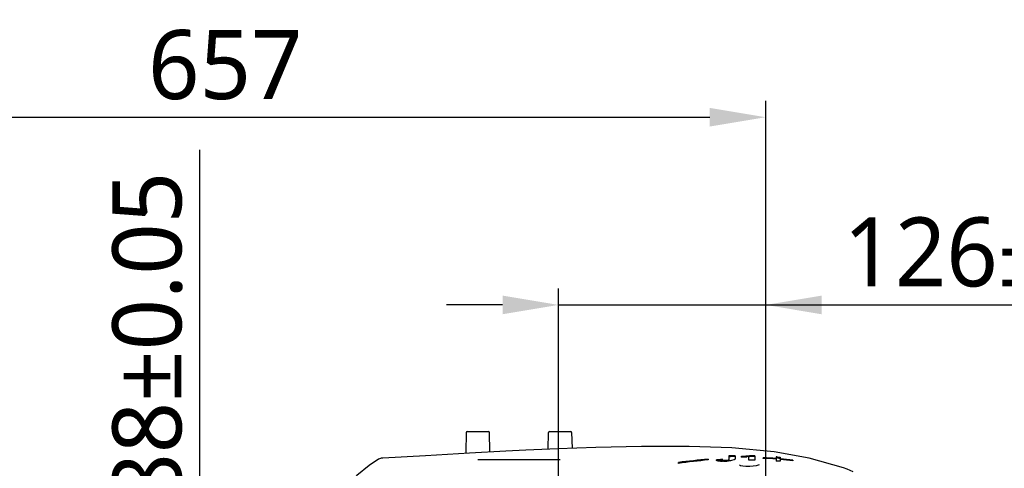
# Model space of a CAD drawing. Header units: millimetres. Extents: x 7426 to 8300, y 124 to 421.
# Tile 71 of 130: x 8011 to 8040, y 328 to 342. Entities that reach past the tile are written whole.
import ezdxf

# ---------------------------------------------------------------- set-up
doc = ezdxf.new("R2010")
doc.units = ezdxf.units.MM
doc.layers.add('DIM', color=7, linetype='Continuous')
doc.layers.add('外形图', color=7, linetype='Continuous')
doc.styles.add('微软雅黑', font='msyh.ttc')
doc.dimstyles.new('尺寸标注_1_20比例', dxfattribs={"dimtxt": 2.1, "dimasz": 1.7, "dimexe": 0.5, "dimexo": 0.4, "dimgap": 0.5, "dimtad": 1, "dimdec": 1, "dimlfac": 20, "dimdsep": 46, "dimtxsty": '微软雅黑', "dimcen": 0.09, "dimadec": 0, "dimazin": 0, "dimtp": 0.01, "dimtm": 0.01, "dimtfac": 1, "dimtdec": 1, "dimtofl": 0, "dimtmove": 0, "dimatfit": 3, "dimfxl": 1, "dimtolj": 1, "dimarcsym": 0})

# ---------------------------------------------------------------- blocks, each defined once
blk = doc.blocks.new('*D1535')
at = {"layer": 'Defpoints', "color": 0}
for p in [(8026.921, 322.841), (8016.025, 313.441), (8026.921, 313.441)]:
    blk.add_point(p, dxfattribs=at)
at = {"layer": 'DIM', "color": 0, "lineweight": -2}
for p, q in [((8016.025, 322.841), (8016.025, 337.551)), ((8026.521, 322.841), (8015.525, 322.841)), ((8016.025, 321.141), (8016.025, 315.141)), ((8026.521, 313.441), (8015.525, 313.441))]:
    blk.add_line(p, q, dxfattribs=at)
at = {"layer": 'DIM', "color": 0}
for points in [[(8016.309, 321.141), (8015.742, 321.141), (8016.025, 322.841)], [(8015.742, 315.141), (8016.309, 315.141), (8016.025, 313.441)]]:
    blk.add_solid(points, dxfattribs=at)
at = {"layer": 'DIM', "color": 0, "insert": (8014.434, 331.046), "char_height": 2.1, "attachment_point": 5, "rotation": 90, "style": '微软雅黑'}
blk.add_mtext('\\A1;\\A1;188±0.05', dxfattribs=at)
blk = doc.blocks.new('*D1536')
at = {"layer": 'Defpoints', "color": 0}
for p in [(8033.221, 332.842), (8033.221, 326.783), (8026.921, 322.841)]:
    blk.add_point(p, dxfattribs=at)
at = {"layer": 'DIM', "color": 0, "lineweight": -2}
for p, q in [((8026.921, 323.241), (8026.921, 333.342)), ((8033.221, 327.183), (8033.221, 333.342)), ((8025.221, 332.842), (8023.521, 332.842)), ((8026.921, 332.842), (8033.221, 332.842)), ((8033.221, 332.842), (8047.925, 332.842)), ((8034.921, 332.842), (8036.621, 332.842))]:
    blk.add_line(p, q, dxfattribs=at)
at = {"layer": 'DIM', "color": 0}
for points in [[(8025.221, 332.558), (8025.221, 333.125), (8026.921, 332.842)], [(8034.921, 333.125), (8034.921, 332.558), (8033.221, 332.842)]]:
    blk.add_solid(points, dxfattribs=at)
at = {"layer": 'DIM', "color": 0, "insert": (8041.423, 334.432), "char_height": 2.1, "attachment_point": 5, "style": '微软雅黑'}
blk.add_mtext('\\A1;\\A1;126±0.03', dxfattribs=at)
blk = doc.blocks.new('*D1537')
at = {"layer": 'Defpoints', "color": 0}
for p in [(8033.221, 338.546), (8000.371, 318.791), (8033.221, 318.791)]:
    blk.add_point(p, dxfattribs=at)
at = {"layer": 'DIM', "color": 0, "lineweight": -2}
for p, q in [((8000.371, 319.191), (8000.371, 339.046)), ((8033.221, 319.191), (8033.221, 339.046)), ((8002.071, 338.546), (8031.521, 338.546))]:
    blk.add_line(p, q, dxfattribs=at)
at = {"layer": 'DIM', "color": 0}
for points in [[(8002.071, 338.83), (8002.071, 338.263), (8000.371, 338.546)], [(8031.521, 338.263), (8031.521, 338.83), (8033.221, 338.546)]]:
    blk.add_solid(points, dxfattribs=at)
at = {"layer": 'DIM', "color": 0, "insert": (8016.796, 340.132), "char_height": 2.1, "attachment_point": 5, "style": '微软雅黑'}
blk.add_mtext('\\A1;657', dxfattribs=at)

msp = doc.modelspace()

# ---------------------------------------------------------------- linework, layer by layer
at = {"layer": '外形图', "linetype": 'Continuous'}
for p, q in [((8024.1206, 328.9665), (8024.1045, 328.3519)), ((8024.1455, 328.9909), (8024.7969, 328.9909)), ((8024.837, 328.3888), (8024.8218, 328.9665)), ((8026.6072, 328.4571), (8026.6206, 328.9665)), ((8026.6456, 328.9909), (8027.2969, 328.9909)), ((8027.3219, 328.9665), (8027.3345, 328.484)), ((8024.1045, 328.3519), (8024.0984, 328.3306)), ((8024.8417, 328.3729), (8024.837, 328.3888)), ((8025.3215, 328.4), (8025.3216, 328.4)), ((8024.471, 328.1408), (8026.9711, 328.1408)), ((8030.5715, 328.0274), (8030.5715, 328.0535)), ((8031.4716, 328.1526), (8031.4716, 328.1298)), ((8031.7216, 328.1262), (8031.7216, 328.1315)), ((8031.9115, 328.1387), (8031.911, 328.1365)), ((8031.9112, 328.1365), (8031.9112, 328.1111)), ((8031.9127, 328.1446), (8031.9115, 328.1387)), ((8031.9983, 328.0927), (8031.9911, 328.0922)), ((8032.0989, 328.2531), (8032.0989, 328.1227)), ((8032.2944, 328.2586), (8032.2944, 328.1653)), ((8032.4818, 328.2175), (8032.4818, 328.2421)), ((8032.71, 328.1222), (8032.7099, 328.2352)), ((8032.7256, 328.2607), (8032.7256, 328.2355)), ((8032.8936, 328.2575), (8032.8936, 328.1222)), ((8033.1466, 328.1789), (8033.1466, 328.197)), ((8033.5341, 328.2223), (8033.5341, 328.098)), ((8033.6591, 328.2109), (8033.6591, 328.0886)), ((8033.6591, 328.1637), (8033.6663, 328.163)), ((8033.6645, 328.1463), (8033.6591, 328.1468)), ((8034.0466, 328.1211), (8034.0466, 328.105)), ((8035.5881, 327.8874), (8035.5863, 327.888))]:
    msp.add_line(p, q, dxfattribs=at)
for points in [[(8025.3215, 328.4), (8024.2204, 328.3379), (8022.8801, 328.258), (8021.5858, 328.1855)], [(8035.5881, 327.8874), (8034.5417, 328.1838), (8033.4761, 328.3783), (8032.1952, 328.5002), (8030.8893, 328.5428), (8029.4403, 328.539), (8028.0559, 328.5083), (8026.905, 328.4695), (8025.9339, 328.429), (8025.3215, 328.4)], [(8021.4517, 328.1516), (8021.1707, 327.9657), (8020.7952, 327.6614), (8020.5054, 327.3828)], [(8021.5856, 328.1855), (8021.5709, 328.1845), (8021.5578, 328.1834), (8021.5446, 328.182), (8021.5295, 328.1798), (8021.5092, 328.1755), (8021.4777, 328.1648), (8021.4518, 328.1516)], [(8033.0242, 327.9814), (8033.0221, 327.9824), (8032.9911, 327.9676), (8032.9265, 327.9511), (8032.8352, 327.9381), (8032.7324, 327.9314), (8032.7212, 327.9311)], [(8032.7212, 327.9311), (8032.6172, 327.9323), (8032.5243, 327.9407), (8032.4572, 327.9547), (8032.4235, 327.9691), (8032.4199, 327.9696)], [(8035.8813, 327.7702), (8035.6984, 327.8475), (8035.5863, 327.888)]]:
    msp.add_lwpolyline(points, dxfattribs=at)
for centre, radius, start, end in [((8024.1455, 328.9659), 0.025, 90, 178.5), ((8024.7969, 328.9659), 0.025, 1.50001, 90), ((8026.6456, 328.9659), 0.025, 90, 178.50001), ((8027.2969, 328.9659), 0.025, 1.50001, 90), ((8033.0516, 309.6782), 18.5419, 94.88836, 97.68656), ((8033.0931, 309.8676), 18.3341, 95.0742, 97.90525), ((8032.8716, 312.7748), 15.3996, 94.04349, 94.28262), ((8032.877, 312.7569), 15.3925, 94.06558, 94.25022), ((8032.8541, 313.0221), 15.1518, 93.80198, 94.04349), ((8032.8608, 312.9844), 15.1644, 93.8244, 94.06572), ((8032.8378, 313.2669), 14.9065, 93.55803, 93.80198), ((8032.8437, 313.2403), 14.908, 93.58048, 93.82441), ((8031.9755, 328.4619), 0.3423, 272.52355, 273.44259), ((8031.9755, 328.4353), 0.3411, 272.60297, 273.46517), ((8031.8178, 330.8772), 2.7903, 273.70751, 275.29724), ((8031.8732, 330.2537), 2.1644, 275.36266, 275.51048), ((8032.5941, 314.0929), 14.1689, 91.21198, 92.00304), ((8032.5945, 314.1601), 14.0765, 91.22166, 92.01792), ((8031.6765, 341.2888), 13.0715, 273.53203, 273.9379), ((8030.9402, 351.2354), 23.0694, 273.83155, 274.04347), ((8032.0437, 335.6685), 7.4634, 274.02015, 274.61074), ((8032.136, 334.6406), 6.4074, 273.9211, 274.65453), ((8032.3954, 331.4765), 3.2327, 274.62428, 275.8633), ((8032.8002, 316.5775), 11.5451, 89.53673, 90.44809), ((8032.4684, 330.7134), 2.4913, 275.5812, 275.92601), ((8032.5806, 316.2694), 11.9921, 88.50463, 89.3073), ((8032.5791, 316.1594), 12.077, 88.77539, 89.30516), ((8032.5841, 316.3978), 11.8386, 88.50187, 88.7745), ((8032.7198, 317.6566), 10.5491, 85.57292, 87.68137), ((8032.7467, 317.6822), 10.5043, 85.70116, 87.81831), ((8032.3786, 314.5294), 13.7416, 85.00122, 85.17638), ((8032.3826, 314.5417), 13.704, 85.00443, 85.18008), ((8032.7999, 318.3577), 9.8266, 82.71124, 84.95194), ((8032.7759, 318.348), 9.8553, 82.59171, 84.81617)]:
    msp.add_arc(centre, radius, start, end, dxfattribs=at)
for points, knots in [([(8031.7288, 328.1108), (8031.7265, 328.113), (8031.7228, 328.1177), (8031.7216, 328.1236), (8031.7216, 328.1262)], [0, 0, 0, 0, 0.5402332, 1, 1, 1, 1]), ([(8031.7949, 328.0911), (8031.7866, 328.0919), (8031.7641, 328.0951), (8031.7396, 328.1007), (8031.7288, 328.1108)], [0, 0, 0, 0, 0.3607853, 1, 1, 1, 1]), ([(8031.9111, 328.1365), (8031.9106, 328.1325), (8031.9247, 328.1177), (8031.9421, 328.1209), (8031.9545, 328.1202)], [0, 0, 0, 0, 0.2432997, 1, 1, 1, 1]), ([(8031.9111, 328.111), (8031.9106, 328.1071), (8031.9246, 328.0923), (8031.9421, 328.0954), (8031.9545, 328.0947)], [0, 0, 0, 0, 0.2434731, 1, 1, 1, 1]), ([(8031.9545, 328.1202), (8031.9604, 328.1199), (8031.9724, 328.1195), (8031.9844, 328.1197), (8031.9906, 328.12)], [0, 0, 0, 0, 0.4861356, 1, 1, 1, 1]), ([(8031.9545, 328.0947), (8031.9604, 328.0944), (8031.9726, 328.094), (8031.9847, 328.0943), (8031.991, 328.0946)], [0, 0, 0, 0, 0.486141, 1, 1, 1, 1]), ([(8031.9961, 328.1203), (8032.0013, 328.1206), (8032.0119, 328.1212), (8032.0224, 328.1218), (8032.0278, 328.1222)], [0, 0, 0, 0, 0.4932477, 1, 1, 1, 1]), ([(8031.9961, 328.0948), (8032.0013, 328.0951), (8032.0119, 328.0957), (8032.0224, 328.0964), (8032.0278, 328.0968)], [0, 0, 0, 0, 0.4932483, 1, 1, 1, 1]), ([(8032.0278, 328.1222), (8032.0328, 328.1226), (8032.0418, 328.1235), (8032.0508, 328.1249), (8032.0547, 328.1259)], [0, 0, 0, 0, 0.5558795, 1, 1, 1, 1]), ([(8032.0278, 328.0968), (8032.0328, 328.0972), (8032.0418, 328.0981), (8032.0508, 328.0995), (8032.0547, 328.1005)], [0, 0, 0, 0, 0.5558692, 1, 1, 1, 1]), ([(8032.0547, 328.1259), (8032.0563, 328.1264), (8032.0589, 328.1272), (8032.0614, 328.1287), (8032.062, 328.1296)], [0, 0, 0, 0, 0.5955873, 1, 1, 1, 1]), ([(8032.0547, 328.1005), (8032.0563, 328.101), (8032.0589, 328.1018), (8032.0614, 328.1033), (8032.062, 328.1042)], [0, 0, 0, 0, 0.5954944, 1, 1, 1, 1]), ([(8032.0749, 328.13), (8032.082, 328.1319), (8032.1015, 328.1326), (8032.0923, 328.1457), (8032.0892, 328.1465)], [0, 0, 0, 0, 0.69421, 1, 1, 1, 1]), ([(8032.0749, 328.1046), (8032.082, 328.1066), (8032.1015, 328.1073), (8032.0923, 328.1204), (8032.0892, 328.1212)], [0, 0, 0, 0, 0.6941214, 1, 1, 1, 1]), ([(8032.2944, 328.1653), (8032.2944, 328.1614), (8032.2825, 328.1306), (8032.2434, 328.1256), (8032.2169, 328.1194)], [0, 0, 0, 0, 0.1258497, 1, 1, 1, 1])]:
    msp.add_open_spline(points, degree=3, knots=knots, dxfattribs=at)
for points in [[(8031.911, 328.0884), (8031.8723, 328.0874), (8031.8334, 328.0873), (8031.7949, 328.0911)], [(8031.9911, 328.0922), (8031.9644, 328.0905), (8031.9377, 328.0892), (8031.911, 328.0884)], [(8032.2169, 328.1194), (8032.1723, 328.109), (8032.1266, 328.1037), (8032.081, 328.0993)], [(8032.7099, 328.2352), (8032.6879, 328.2329), (8032.6658, 328.231), (8032.6436, 328.2292)], [(8033.6591, 328.0886), (8033.6175, 328.092), (8033.5758, 328.0954), (8033.5341, 328.0976)], [(8033.5759, 328.2187), (8033.6037, 328.2163), (8033.6314, 328.2137), (8033.659, 328.2106)], [(8033.5759, 328.1936), (8033.6037, 328.1911), (8033.6314, 328.1885), (8033.659, 328.1854)]]:
    msp.add_open_spline(points, degree=3, dxfattribs=at)

# ---------------------------------------------------------------- dimensions: what is measured, and where the dimension line sits
at = {"layer": 'DIM'}
dim = msp.add_linear_dim(base=(8033.2215, 338.5463), p1=(8000.3711, 318.7907), p2=(8033.2215, 318.7907), dimstyle='尺寸标注_1_20比例', dxfattribs=at)
dim.commit()
dim.dimension.update_dxf_attribs({"geometry": '*D1537', "text_midpoint": (8016.7963, 340.1322)})
dim = msp.add_linear_dim(base=(8016.0254, 313.4407), p1=(8026.9214, 322.8408), p2=(8026.9214, 313.4407), angle=90, text='\\A1;<>±0.05', dimstyle='尺寸标注_1_20比例', override={"dimtxsty": '微软雅黑'}, dxfattribs=at)
dim.commit()
dim.dimension.update_dxf_attribs({"geometry": '*D1535', "text_midpoint": (8016.0254, 331.0459), "dimtype": 160})
dim = msp.add_linear_dim(base=(8033.2215, 332.8415), p1=(8026.9214, 322.8408), p2=(8033.2215, 326.7833), text='\\A1;<>±0.03', dimstyle='尺寸标注_1_20比例', override={"dimtxsty": '微软雅黑'}, dxfattribs=at)
dim.commit()
dim.dimension.update_dxf_attribs({"geometry": '*D1536', "text_midpoint": (8041.4232, 334.4322)})

doc.saveas('drawing.dxf')
